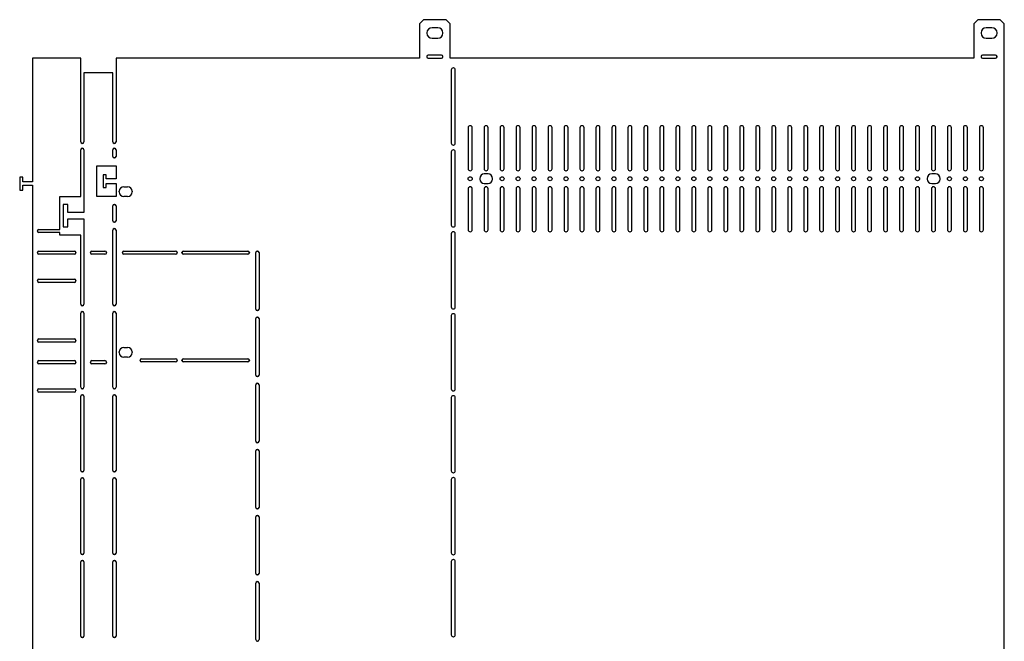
# Model space of a CAD drawing. Header units: millimetres. Extents: x 242 to 1862, y 866 to 2045.
# Tile 2 of 9: x 242 to 855, y 1097 to 1484. Entities that reach past the tile are written whole.
import ezdxf

# ---------------------------------------------------------------- set-up
doc = ezdxf.new("R2010")
doc.units = ezdxf.units.MM
doc.header["$LTSCALE"] = 188.785996
doc.layers.get('0').update_dxf_attribs({"linetype": 'CONTINUOUS'})

msp = doc.modelspace()

# ---------------------------------------------------------------- linework, layer by layer
at = {"color": 7, "linetype": 'Continuous'}
for p, q in [((493.75, 1483.66), (491.25, 1481.16)), ((507.75, 1483.66), (493.75, 1483.66)), ((510.25, 1481.16), (507.75, 1483.66)), ((838.75, 1483.66), (836.25, 1481.16)), ((852.75, 1483.66), (838.75, 1483.66)), ((855.25, 1481.16), (852.75, 1483.66)), ((491.25, 1481.16), (491.25, 1459.66)), ((502.55, 1478.66), (498.95, 1478.66)), ((510.25, 1459.66), (510.25, 1481.16)), ((836.25, 1481.16), (836.25, 1459.66)), ((847.55, 1478.66), (843.95, 1478.66)), ((855.25, 868.16), (855.25, 1481.16)), ((495.75, 1475.46), (495.75, 1475.36)), ((498.95, 1472.16), (502.55, 1472.16)), ((505.75, 1475.36), (505.75, 1475.46)), ((840.75, 1475.46), (840.75, 1475.36)), ((843.95, 1472.16), (847.55, 1472.16)), ((850.75, 1475.36), (850.75, 1475.46)), ((250.25, 1459.66), (250.25, 1382.66)), ((280.25, 1459.66), (250.25, 1459.66)), ((280.25, 1407.56), (280.25, 1459.66)), ((302.25, 1459.66), (302.25, 1407.56)), ((491.25, 1459.66), (302.25, 1459.66)), ((495.75, 1460.76), (495.75, 1460.56)), ((504.85, 1461.66), (496.65, 1461.66)), ((496.65, 1459.66), (504.85, 1459.66)), ((505.75, 1460.56), (505.75, 1460.76)), ((836.25, 1459.66), (510.25, 1459.66)), ((840.75, 1460.76), (840.75, 1460.56)), ((849.85, 1461.66), (841.65, 1461.66)), ((841.65, 1459.66), (849.85, 1459.66)), ((850.75, 1460.56), (850.75, 1460.76)), ((512.26, 1453.66), (512.16, 1453.66)), ((282.25, 1450.66), (282.25, 1407.56)), ((300.25, 1450.66), (282.25, 1450.66)), ((300.25, 1407.56), (300.25, 1450.66)), ((510.96, 1452.46), (510.96, 1406.86)), ((513.46, 1406.86), (513.46, 1452.46)), ((521.46, 1416.46), (521.46, 1390.86)), ((522.76, 1417.66), (522.66, 1417.66)), ((523.96, 1390.86), (523.96, 1416.46)), ((531.4, 1416.46), (531.4, 1390.86)), ((532.7, 1417.66), (532.6, 1417.66)), ((533.9, 1390.86), (533.9, 1416.46)), ((541.35, 1416.46), (541.35, 1390.86)), ((542.65, 1417.66), (542.55, 1417.66)), ((543.85, 1390.86), (543.85, 1416.46)), ((551.3, 1416.46), (551.3, 1390.86)), ((552.6, 1417.66), (552.5, 1417.66)), ((553.8, 1390.86), (553.8, 1416.46)), ((561.24, 1416.46), (561.24, 1390.86)), ((562.54, 1417.66), (562.44, 1417.66)), ((563.74, 1390.86), (563.74, 1416.46)), ((571.19, 1416.46), (571.19, 1390.86)), ((572.49, 1417.66), (572.39, 1417.66)), ((573.69, 1390.86), (573.69, 1416.46)), ((581.14, 1416.46), (581.14, 1390.86)), ((582.44, 1417.66), (582.34, 1417.66)), ((583.64, 1390.86), (583.64, 1416.46)), ((591.08, 1416.46), (591.08, 1390.86)), ((592.38, 1417.66), (592.28, 1417.66)), ((593.58, 1390.86), (593.58, 1416.46)), ((601.03, 1416.46), (601.03, 1390.86)), ((602.33, 1417.66), (602.23, 1417.66)), ((603.53, 1390.86), (603.53, 1416.46)), ((610.98, 1416.46), (610.98, 1390.86)), ((612.28, 1417.66), (612.18, 1417.66)), ((613.48, 1390.86), (613.48, 1416.46)), ((620.92, 1416.46), (620.92, 1390.86)), ((622.22, 1417.66), (622.12, 1417.66)), ((623.42, 1390.86), (623.42, 1416.46)), ((630.87, 1416.46), (630.87, 1390.86)), ((632.17, 1417.66), (632.07, 1417.66)), ((633.37, 1390.86), (633.37, 1416.46)), ((640.82, 1416.46), (640.82, 1390.86)), ((642.12, 1417.66), (642.02, 1417.66)), ((643.32, 1390.86), (643.32, 1416.46)), ((650.76, 1416.46), (650.76, 1390.86)), ((652.06, 1417.66), (651.96, 1417.66)), ((653.26, 1390.86), (653.26, 1416.46)), ((660.71, 1416.46), (660.71, 1390.86)), ((662.01, 1417.66), (661.91, 1417.66)), ((663.21, 1390.86), (663.21, 1416.46)), ((670.66, 1416.46), (670.66, 1390.86)), ((671.96, 1417.66), (671.86, 1417.66)), ((673.16, 1390.86), (673.16, 1416.46)), ((680.6, 1416.46), (680.6, 1390.86)), ((681.9, 1417.66), (681.8, 1417.66)), ((683.1, 1390.86), (683.1, 1416.46)), ((690.55, 1416.46), (690.55, 1390.86)), ((691.85, 1417.66), (691.75, 1417.66)), ((693.05, 1390.86), (693.05, 1416.46)), ((700.5, 1416.46), (700.5, 1390.86)), ((701.8, 1417.66), (701.7, 1417.66)), ((703, 1390.86), (703, 1416.46)), ((710.44, 1416.46), (710.44, 1390.86)), ((711.74, 1417.66), (711.64, 1417.66)), ((712.94, 1390.86), (712.94, 1416.46)), ((720.39, 1416.46), (720.39, 1390.86)), ((721.69, 1417.66), (721.59, 1417.66)), ((722.89, 1390.86), (722.89, 1416.46)), ((730.34, 1416.46), (730.34, 1390.86)), ((731.64, 1417.66), (731.54, 1417.66)), ((732.84, 1390.86), (732.84, 1416.46)), ((740.28, 1416.46), (740.28, 1390.86)), ((741.58, 1417.66), (741.48, 1417.66)), ((742.78, 1390.86), (742.78, 1416.46)), ((750.23, 1416.46), (750.23, 1390.86)), ((751.53, 1417.66), (751.43, 1417.66)), ((752.73, 1390.86), (752.73, 1416.46)), ((760.18, 1416.46), (760.18, 1390.86)), ((761.48, 1417.66), (761.38, 1417.66)), ((762.68, 1390.86), (762.68, 1416.46)), ((770.12, 1416.46), (770.12, 1390.86)), ((771.42, 1417.66), (771.32, 1417.66)), ((772.62, 1390.86), (772.62, 1416.46)), ((780.07, 1416.46), (780.07, 1390.86)), ((781.37, 1417.66), (781.27, 1417.66)), ((782.57, 1390.86), (782.57, 1416.46)), ((790.02, 1416.46), (790.02, 1390.86)), ((791.32, 1417.66), (791.22, 1417.66)), ((792.52, 1390.86), (792.52, 1416.46)), ((799.96, 1416.46), (799.96, 1390.86)), ((801.26, 1417.66), (801.16, 1417.66)), ((802.46, 1390.86), (802.46, 1416.46)), ((809.91, 1416.46), (809.91, 1390.86)), ((811.21, 1417.66), (811.11, 1417.66)), ((812.41, 1390.86), (812.41, 1416.46)), ((819.86, 1416.46), (819.86, 1390.86)), ((821.16, 1417.66), (821.06, 1417.66)), ((822.36, 1390.86), (822.36, 1416.46)), ((829.8, 1416.46), (829.8, 1390.86)), ((831.1, 1417.66), (831, 1417.66)), ((832.3, 1390.86), (832.3, 1416.46)), ((839.75, 1416.46), (839.75, 1390.86)), ((841.05, 1417.66), (840.95, 1417.66)), ((842.25, 1390.86), (842.25, 1416.46)), ((281.35, 1406.66), (281.15, 1406.66)), ((301.35, 1406.66), (301.15, 1406.66)), ((512.16, 1405.66), (512.26, 1405.66)), ((280.25, 1373.66), (280.25, 1402.76)), ((281.15, 1403.66), (281.35, 1403.66)), ((282.25, 1402.76), (282.25, 1363.66)), ((300.25, 1398.56), (300.25, 1402.76)), ((301.15, 1403.66), (301.35, 1403.66)), ((301.35, 1397.66), (301.15, 1397.66)), ((302.25, 1402.76), (302.25, 1398.56)), ((510.96, 1401.46), (510.96, 1355.86)), ((512.26, 1402.66), (512.16, 1402.66)), ((513.46, 1355.86), (513.46, 1401.46)), ((290.25, 1373.66), (290.25, 1392.66)), ((290.25, 1392.66), (302.25, 1392.66)), ((302.25, 1392.66), (302.25, 1384.66)), ((242.25, 1385.66), (242.25, 1377.66)), ((244.25, 1385.66), (242.25, 1385.66)), ((244.25, 1382.66), (244.25, 1385.66)), ((294.17, 1387.16), (294.17, 1379.16)), ((296.17, 1387.16), (294.17, 1387.16)), ((296.17, 1384.66), (296.17, 1387.16)), ((522.66, 1389.66), (522.76, 1389.66)), ((533.85, 1387.66), (531.45, 1387.66)), ((532.6, 1389.66), (532.7, 1389.66)), ((542.55, 1389.66), (542.65, 1389.66)), ((552.5, 1389.66), (552.6, 1389.66)), ((562.44, 1389.66), (562.54, 1389.66)), ((572.39, 1389.66), (572.49, 1389.66)), ((582.34, 1389.66), (582.44, 1389.66)), ((592.28, 1389.66), (592.38, 1389.66)), ((602.23, 1389.66), (602.33, 1389.66)), ((612.18, 1389.66), (612.28, 1389.66)), ((622.12, 1389.66), (622.22, 1389.66)), ((632.07, 1389.66), (632.17, 1389.66)), ((642.02, 1389.66), (642.12, 1389.66)), ((651.96, 1389.66), (652.06, 1389.66)), ((661.91, 1389.66), (662.01, 1389.66)), ((671.86, 1389.66), (671.96, 1389.66)), ((681.8, 1389.66), (681.9, 1389.66)), ((691.75, 1389.66), (691.85, 1389.66)), ((701.7, 1389.66), (701.8, 1389.66)), ((711.64, 1389.66), (711.74, 1389.66)), ((721.59, 1389.66), (721.69, 1389.66)), ((731.54, 1389.66), (731.64, 1389.66)), ((741.48, 1389.66), (741.58, 1389.66)), ((751.43, 1389.66), (751.53, 1389.66)), ((761.38, 1389.66), (761.48, 1389.66)), ((771.32, 1389.66), (771.42, 1389.66)), ((781.27, 1389.66), (781.37, 1389.66)), ((791.22, 1389.66), (791.32, 1389.66)), ((801.16, 1389.66), (801.26, 1389.66)), ((812.45, 1387.66), (810.05, 1387.66)), ((811.11, 1389.66), (811.21, 1389.66)), ((821.06, 1389.66), (821.16, 1389.66)), ((831, 1389.66), (831.1, 1389.66)), ((840.95, 1389.66), (841.05, 1389.66)), ((250.25, 1382.66), (244.25, 1382.66)), ((244.25, 1377.66), (244.25, 1380.66)), ((244.25, 1380.66), (250.25, 1380.66)), ((250.25, 1380.66), (250.25, 968.66)), ((302.25, 1384.66), (296.17, 1384.66)), ((296.17, 1379.16), (296.17, 1381.66)), ((296.17, 1381.66), (302.25, 1381.66)), ((302.25, 1381.66), (302.25, 1373.66)), ((307.05, 1379.66), (309.45, 1379.66)), ((522.76, 1379.66), (522.66, 1379.66)), ((528.65, 1384.86), (528.65, 1384.46)), ((531.45, 1381.66), (533.85, 1381.66)), ((532.7, 1379.66), (532.6, 1379.66)), ((536.65, 1384.46), (536.65, 1384.86)), ((542.65, 1379.66), (542.55, 1379.66)), ((552.6, 1379.66), (552.5, 1379.66)), ((562.54, 1379.66), (562.44, 1379.66)), ((572.49, 1379.66), (572.39, 1379.66)), ((582.44, 1379.66), (582.34, 1379.66)), ((592.38, 1379.66), (592.28, 1379.66)), ((602.33, 1379.66), (602.23, 1379.66)), ((612.28, 1379.66), (612.18, 1379.66)), ((622.22, 1379.66), (622.12, 1379.66)), ((632.17, 1379.66), (632.07, 1379.66)), ((642.12, 1379.66), (642.02, 1379.66)), ((652.06, 1379.66), (651.96, 1379.66)), ((662.01, 1379.66), (661.91, 1379.66)), ((671.96, 1379.66), (671.86, 1379.66)), ((681.9, 1379.66), (681.8, 1379.66)), ((691.85, 1379.66), (691.75, 1379.66)), ((701.8, 1379.66), (701.7, 1379.66)), ((711.74, 1379.66), (711.64, 1379.66)), ((721.69, 1379.66), (721.59, 1379.66)), ((731.64, 1379.66), (731.54, 1379.66)), ((741.58, 1379.66), (741.48, 1379.66)), ((751.53, 1379.66), (751.43, 1379.66)), ((761.48, 1379.66), (761.38, 1379.66)), ((771.42, 1379.66), (771.32, 1379.66)), ((781.37, 1379.66), (781.27, 1379.66)), ((791.32, 1379.66), (791.22, 1379.66)), ((801.26, 1379.66), (801.16, 1379.66)), ((807.25, 1384.86), (807.25, 1384.46)), ((810.05, 1381.66), (812.45, 1381.66)), ((811.21, 1379.66), (811.11, 1379.66)), ((815.25, 1384.46), (815.25, 1384.86)), ((821.16, 1379.66), (821.06, 1379.66)), ((831.1, 1379.66), (831, 1379.66)), ((841.05, 1379.66), (840.95, 1379.66)), ((242.25, 1377.66), (244.25, 1377.66)), ((267.25, 1353.16), (267.25, 1373.66)), ((267.25, 1373.66), (280.25, 1373.66)), ((302.25, 1373.66), (290.25, 1373.66)), ((294.17, 1379.16), (296.17, 1379.16)), ((304.25, 1376.46), (304.25, 1376.86)), ((309.45, 1373.66), (307.05, 1373.66)), ((312.25, 1376.86), (312.25, 1376.46)), ((521.46, 1378.46), (521.46, 1352.86)), ((523.96, 1352.86), (523.96, 1378.46)), ((531.4, 1378.46), (531.4, 1352.86)), ((533.9, 1352.86), (533.9, 1378.46)), ((541.35, 1378.46), (541.35, 1352.86)), ((543.85, 1352.86), (543.85, 1378.46)), ((551.3, 1378.46), (551.3, 1352.86)), ((553.8, 1352.86), (553.8, 1378.46)), ((561.24, 1378.46), (561.24, 1352.86)), ((563.74, 1352.86), (563.74, 1378.46)), ((571.19, 1378.46), (571.19, 1352.86)), ((573.69, 1352.86), (573.69, 1378.46)), ((581.14, 1378.46), (581.14, 1352.86)), ((583.64, 1352.86), (583.64, 1378.46)), ((591.08, 1378.46), (591.08, 1352.86)), ((593.58, 1352.86), (593.58, 1378.46)), ((601.03, 1378.46), (601.03, 1352.86)), ((603.53, 1352.86), (603.53, 1378.46)), ((610.98, 1378.46), (610.98, 1352.86)), ((613.48, 1352.86), (613.48, 1378.46)), ((620.92, 1378.46), (620.92, 1352.86)), ((623.42, 1352.86), (623.42, 1378.46)), ((630.87, 1378.46), (630.87, 1352.86)), ((633.37, 1352.86), (633.37, 1378.46)), ((640.82, 1378.46), (640.82, 1352.86)), ((643.32, 1352.86), (643.32, 1378.46)), ((650.76, 1378.46), (650.76, 1352.86)), ((653.26, 1352.86), (653.26, 1378.46)), ((660.71, 1378.46), (660.71, 1352.86)), ((663.21, 1352.86), (663.21, 1378.46)), ((670.66, 1378.46), (670.66, 1352.86)), ((673.16, 1352.86), (673.16, 1378.46)), ((680.6, 1378.46), (680.6, 1352.86)), ((683.1, 1352.86), (683.1, 1378.46)), ((690.55, 1378.46), (690.55, 1352.86)), ((693.05, 1352.86), (693.05, 1378.46)), ((700.5, 1378.46), (700.5, 1352.86)), ((703, 1352.86), (703, 1378.46)), ((710.44, 1378.46), (710.44, 1352.86)), ((712.94, 1352.86), (712.94, 1378.46)), ((720.39, 1378.46), (720.39, 1352.86)), ((722.89, 1352.86), (722.89, 1378.46)), ((730.34, 1378.46), (730.34, 1352.86)), ((732.84, 1352.86), (732.84, 1378.46)), ((740.28, 1378.46), (740.28, 1352.86)), ((742.78, 1352.86), (742.78, 1378.46)), ((750.23, 1378.46), (750.23, 1352.86)), ((752.73, 1352.86), (752.73, 1378.46)), ((760.18, 1378.46), (760.18, 1352.86)), ((762.68, 1352.86), (762.68, 1378.46)), ((770.12, 1378.46), (770.12, 1352.86)), ((772.62, 1352.86), (772.62, 1378.46)), ((780.07, 1378.46), (780.07, 1352.86)), ((782.57, 1352.86), (782.57, 1378.46)), ((790.02, 1378.46), (790.02, 1352.86)), ((792.52, 1352.86), (792.52, 1378.46)), ((799.96, 1378.46), (799.96, 1352.86)), ((802.46, 1352.86), (802.46, 1378.46)), ((809.91, 1378.46), (809.91, 1352.86)), ((812.41, 1352.86), (812.41, 1378.46)), ((819.86, 1378.46), (819.86, 1352.86)), ((822.36, 1352.86), (822.36, 1378.46)), ((829.8, 1378.46), (829.8, 1352.86)), ((832.3, 1352.86), (832.3, 1378.46)), ((839.75, 1378.46), (839.75, 1352.86)), ((842.25, 1352.86), (842.25, 1378.46)), ((269.25, 1368.66), (269.25, 1354.66)), ((272.25, 1368.66), (269.25, 1368.66)), ((272.25, 1363.66), (272.25, 1368.66)), ((300.25, 1358.56), (300.25, 1367.76)), ((301.15, 1368.66), (301.35, 1368.66)), ((302.25, 1367.76), (302.25, 1358.56)), ((282.25, 1363.66), (272.25, 1363.66)), ((272.25, 1354.66), (272.25, 1359.66)), ((272.25, 1359.66), (282.25, 1359.66)), ((282.25, 1359.66), (282.25, 1306.56)), ((301.35, 1357.66), (301.15, 1357.66)), ((253.25, 1352.06), (253.25, 1352.26)), ((254.15, 1353.16), (267.25, 1353.16)), ((267.25, 1351.16), (254.15, 1351.16)), ((267.25, 1349.66), (267.25, 1351.16)), ((280.25, 1349.66), (267.25, 1349.66)), ((269.25, 1354.66), (272.25, 1354.66)), ((280.25, 1306.56), (280.25, 1349.66)), ((300.25, 1306.56), (300.25, 1352.76)), ((301.15, 1353.66), (301.35, 1353.66)), ((302.25, 1352.76), (302.25, 1306.56)), ((510.96, 1350.46), (510.96, 1304.86)), ((512.16, 1354.66), (512.26, 1354.66)), ((512.26, 1351.66), (512.16, 1351.66)), ((513.46, 1304.86), (513.46, 1350.46)), ((522.66, 1351.66), (522.76, 1351.66)), ((532.6, 1351.66), (532.7, 1351.66)), ((542.55, 1351.66), (542.65, 1351.66)), ((552.5, 1351.66), (552.6, 1351.66)), ((562.44, 1351.66), (562.54, 1351.66)), ((572.39, 1351.66), (572.49, 1351.66)), ((582.34, 1351.66), (582.44, 1351.66)), ((592.28, 1351.66), (592.38, 1351.66)), ((602.23, 1351.66), (602.33, 1351.66)), ((612.18, 1351.66), (612.28, 1351.66)), ((622.12, 1351.66), (622.22, 1351.66)), ((632.07, 1351.66), (632.17, 1351.66)), ((642.02, 1351.66), (642.12, 1351.66)), ((651.96, 1351.66), (652.06, 1351.66)), ((661.91, 1351.66), (662.01, 1351.66)), ((671.86, 1351.66), (671.96, 1351.66)), ((681.8, 1351.66), (681.9, 1351.66)), ((691.75, 1351.66), (691.85, 1351.66)), ((701.7, 1351.66), (701.8, 1351.66)), ((711.64, 1351.66), (711.74, 1351.66)), ((721.59, 1351.66), (721.69, 1351.66)), ((731.54, 1351.66), (731.64, 1351.66)), ((741.48, 1351.66), (741.58, 1351.66)), ((751.43, 1351.66), (751.53, 1351.66)), ((761.38, 1351.66), (761.48, 1351.66)), ((771.32, 1351.66), (771.42, 1351.66)), ((781.27, 1351.66), (781.37, 1351.66)), ((791.22, 1351.66), (791.32, 1351.66)), ((801.16, 1351.66), (801.26, 1351.66)), ((811.11, 1351.66), (811.21, 1351.66)), ((821.06, 1351.66), (821.16, 1351.66)), ((831, 1351.66), (831.1, 1351.66)), ((840.95, 1351.66), (841.05, 1351.66)), ((253.25, 1338.56), (253.25, 1338.76)), ((254.15, 1339.66), (276.35, 1339.66)), ((276.35, 1337.66), (254.15, 1337.66)), ((277.25, 1338.76), (277.25, 1338.56)), ((286.25, 1338.56), (286.25, 1338.76)), ((287.15, 1339.66), (295.35, 1339.66)), ((295.35, 1337.66), (287.15, 1337.66)), ((296.25, 1338.76), (296.25, 1338.56)), ((306.25, 1338.56), (306.25, 1338.76)), ((307.15, 1339.66), (339.35, 1339.66)), ((339.35, 1337.66), (307.15, 1337.66)), ((340.25, 1338.76), (340.25, 1338.56)), ((343.25, 1338.56), (343.25, 1338.76)), ((344.15, 1339.66), (384.35, 1339.66)), ((384.35, 1337.66), (344.15, 1337.66)), ((385.25, 1338.76), (385.25, 1338.56)), ((389.25, 1303.56), (389.25, 1338.76)), ((390.15, 1339.66), (390.35, 1339.66)), ((391.25, 1338.76), (391.25, 1303.56)), ((253.25, 1321.06), (253.25, 1321.26)), ((254.15, 1322.16), (276.35, 1322.16)), ((276.35, 1320.16), (254.15, 1320.16)), ((277.25, 1321.26), (277.25, 1321.06)), ((280.25, 1254.86), (280.25, 1301.06)), ((281.35, 1305.66), (281.15, 1305.66)), ((281.15, 1301.96), (281.35, 1301.96)), ((282.25, 1301.06), (282.25, 1254.86)), ((300.25, 1254.86), (300.25, 1301.06)), ((301.35, 1305.66), (301.15, 1305.66)), ((301.15, 1301.96), (301.35, 1301.96)), ((302.25, 1301.06), (302.25, 1254.86)), ((390.35, 1302.66), (390.15, 1302.66)), ((512.16, 1303.66), (512.26, 1303.66)), ((512.26, 1300.66), (512.16, 1300.66)), ((389.25, 1262.41), (389.25, 1297.61)), ((390.15, 1298.51), (390.35, 1298.51)), ((391.25, 1297.61), (391.25, 1262.41)), ((510.96, 1299.46), (510.96, 1253.86)), ((513.46, 1253.86), (513.46, 1299.46)), ((253.25, 1283.86), (253.25, 1284.06)), ((254.15, 1284.96), (276.35, 1284.96)), ((276.35, 1282.96), (254.15, 1282.96)), ((277.25, 1284.06), (277.25, 1283.86)), ((304.25, 1276.46), (304.25, 1276.86)), ((307.05, 1279.66), (309.45, 1279.66)), ((312.25, 1276.86), (312.25, 1276.46)), ((253.25, 1270.36), (253.25, 1270.56)), ((254.15, 1271.46), (276.35, 1271.46)), ((276.35, 1269.46), (254.15, 1269.46)), ((277.25, 1270.56), (277.25, 1270.36)), ((286.25, 1270.36), (286.25, 1270.56)), ((287.15, 1271.46), (295.35, 1271.46)), ((295.35, 1269.46), (287.15, 1269.46)), ((296.25, 1270.56), (296.25, 1270.36)), ((309.45, 1273.66), (307.05, 1273.66)), ((317.25, 1271.56), (317.25, 1271.76)), ((318.15, 1272.66), (339.35, 1272.66)), ((339.35, 1270.66), (318.15, 1270.66)), ((340.25, 1271.76), (340.25, 1271.56)), ((343.25, 1271.56), (343.25, 1271.76)), ((344.15, 1272.66), (384.35, 1272.66)), ((384.35, 1270.66), (344.15, 1270.66)), ((385.25, 1271.76), (385.25, 1271.56)), ((390.35, 1261.51), (390.15, 1261.51)), ((390.15, 1257.36), (390.35, 1257.36)), ((253.25, 1252.78), (253.25, 1253.06)), ((254.15, 1253.96), (276.35, 1253.96)), ((276.35, 1251.88), (254.15, 1251.88)), ((277.25, 1253.06), (277.25, 1252.78)), ((281.35, 1253.96), (281.15, 1253.96)), ((301.35, 1253.96), (301.15, 1253.96)), ((389.25, 1221.26), (389.25, 1256.46)), ((391.25, 1256.46), (391.25, 1221.26)), ((512.16, 1252.66), (512.26, 1252.66)), ((280.25, 1203.16), (280.25, 1249.36)), ((281.15, 1250.26), (281.35, 1250.26)), ((282.25, 1249.36), (282.25, 1203.16)), ((300.25, 1203.16), (300.25, 1249.36)), ((301.15, 1250.26), (301.35, 1250.26)), ((302.25, 1249.36), (302.25, 1203.16)), ((510.96, 1248.46), (510.96, 1202.86)), ((512.26, 1249.66), (512.16, 1249.66)), ((513.46, 1202.86), (513.46, 1248.46)), ((390.35, 1220.36), (390.15, 1220.36)), ((389.25, 1180.11), (389.25, 1215.31)), ((390.15, 1216.21), (390.35, 1216.21)), ((391.25, 1215.31), (391.25, 1180.11)), ((281.35, 1202.26), (281.15, 1202.26)), ((301.35, 1202.26), (301.15, 1202.26)), ((512.16, 1201.66), (512.26, 1201.66)), ((280.25, 1151.66), (280.25, 1197.66)), ((281.15, 1198.56), (281.35, 1198.56)), ((282.25, 1197.66), (282.25, 1151.66)), ((300.25, 1151.66), (300.25, 1197.66)), ((301.15, 1198.56), (301.35, 1198.56)), ((302.25, 1197.66), (302.25, 1151.66)), ((510.96, 1197.46), (510.96, 1151.86)), ((512.26, 1198.66), (512.16, 1198.66)), ((513.46, 1151.86), (513.46, 1197.46)), ((390.35, 1179.21), (390.15, 1179.21)), ((389.25, 1138.96), (389.25, 1174.16)), ((390.15, 1175.06), (390.35, 1175.06)), ((391.25, 1174.16), (391.25, 1138.96)), ((281.35, 1150.76), (281.15, 1150.76)), ((281.15, 1147.06), (281.35, 1147.06)), ((301.35, 1150.76), (301.15, 1150.76)), ((301.15, 1147.06), (301.35, 1147.06)), ((510.96, 1146.46), (510.96, 1100.86)), ((512.16, 1150.66), (512.26, 1150.66)), ((512.26, 1147.66), (512.16, 1147.66)), ((513.46, 1100.86), (513.46, 1146.46)), ((280.25, 1099.96), (280.25, 1146.16)), ((282.25, 1146.16), (282.25, 1099.96)), ((300.25, 1099.96), (300.25, 1146.16)), ((302.25, 1146.16), (302.25, 1099.96)), ((390.35, 1138.06), (390.15, 1138.06)), ((389.25, 1097.81), (389.25, 1133.01)), ((390.15, 1133.91), (390.35, 1133.91)), ((391.25, 1133.01), (391.25, 1097.81)), ((281.35, 1099.06), (281.15, 1099.06)), ((301.35, 1099.06), (301.15, 1099.06)), ((512.16, 1099.66), (512.26, 1099.66)), ((390.35, 1096.91), (390.15, 1096.91))]:
    msp.add_line(p, q, dxfattribs=at)
for centre in [(522.71, 1384.66), (542.6, 1384.66), (552.55, 1384.66), (562.49, 1384.66), (572.44, 1384.66), (582.39, 1384.66), (592.33, 1384.66), (602.28, 1384.66), (612.23, 1384.66), (622.17, 1384.66), (632.12, 1384.66), (642.07, 1384.66), (652.01, 1384.66), (661.96, 1384.66), (671.91, 1384.66), (681.85, 1384.66), (691.8, 1384.66), (701.75, 1384.66), (711.69, 1384.66), (721.64, 1384.66), (731.59, 1384.66), (741.53, 1384.66), (751.48, 1384.66), (761.43, 1384.66), (771.37, 1384.66), (781.32, 1384.66), (791.27, 1384.66), (801.21, 1384.66), (821.11, 1384.66), (831.05, 1384.66), (841, 1384.66)]:
    msp.add_circle(centre, 1.25, dxfattribs=at)
for centre, radius, start, end in [((498.95, 1475.46), 3.2, 90, 180), ((502.55, 1475.46), 3.2, 0, 90), ((843.95, 1475.46), 3.2, 90, 180), ((847.55, 1475.46), 3.2, 0, 90), ((498.95, 1475.36), 3.2, 180, 270), ((502.55, 1475.36), 3.2, 270, 360), ((843.95, 1475.36), 3.2, 180, 270), ((847.55, 1475.36), 3.2, 270, 360), ((496.65, 1460.76), 0.9, 90, 180), ((496.65, 1460.56), 0.9, 180, 270), ((504.85, 1460.76), 0.9, 0, 90), ((504.85, 1460.56), 0.9, 270, 360), ((841.65, 1460.76), 0.9, 90, 180), ((841.65, 1460.56), 0.9, 180, 270), ((849.85, 1460.76), 0.9, 0, 90), ((849.85, 1460.56), 0.9, 270, 360), ((512.16, 1452.46), 1.2, 90, 180), ((512.26, 1452.46), 1.2, 0, 90), ((522.66, 1416.46), 1.2, 90, 180), ((522.76, 1416.46), 1.2, 0, 90), ((532.6, 1416.46), 1.2, 90, 180), ((532.7, 1416.46), 1.2, 0, 90), ((542.55, 1416.46), 1.2, 90, 180), ((542.65, 1416.46), 1.2, 0, 90), ((552.5, 1416.46), 1.2, 90, 180), ((552.6, 1416.46), 1.2, 0, 90), ((562.44, 1416.46), 1.2, 90, 180), ((562.54, 1416.46), 1.2, 0, 90), ((572.39, 1416.46), 1.2, 90, 180), ((572.49, 1416.46), 1.2, 0, 90), ((582.34, 1416.46), 1.2, 90, 180), ((582.44, 1416.46), 1.2, 0, 90), ((592.28, 1416.46), 1.2, 90, 180), ((592.38, 1416.46), 1.2, 0, 90), ((602.23, 1416.46), 1.2, 90, 180), ((602.33, 1416.46), 1.2, 0, 90), ((612.18, 1416.46), 1.2, 90, 180), ((612.28, 1416.46), 1.2, 0, 90), ((622.12, 1416.46), 1.2, 90, 180), ((622.22, 1416.46), 1.2, 0, 90), ((632.07, 1416.46), 1.2, 90, 180), ((632.17, 1416.46), 1.2, 0, 90), ((642.02, 1416.46), 1.2, 90, 180), ((642.12, 1416.46), 1.2, 0, 90), ((651.96, 1416.46), 1.2, 90, 180), ((652.06, 1416.46), 1.2, 0, 90), ((661.91, 1416.46), 1.2, 90, 180), ((662.01, 1416.46), 1.2, 0, 90), ((671.86, 1416.46), 1.2, 90, 180), ((671.96, 1416.46), 1.2, 0, 90), ((681.8, 1416.46), 1.2, 90, 180), ((681.9, 1416.46), 1.2, 0, 90), ((691.75, 1416.46), 1.2, 90, 180), ((691.85, 1416.46), 1.2, 0, 90), ((701.7, 1416.46), 1.2, 90, 180), ((701.8, 1416.46), 1.2, 0, 90), ((711.64, 1416.46), 1.2, 90, 180), ((711.74, 1416.46), 1.2, 0, 90), ((721.59, 1416.46), 1.2, 90, 180), ((721.69, 1416.46), 1.2, 0, 90), ((731.54, 1416.46), 1.2, 90, 180), ((731.64, 1416.46), 1.2, 0, 90), ((741.48, 1416.46), 1.2, 90, 180), ((741.58, 1416.46), 1.2, 0, 90), ((751.43, 1416.46), 1.2, 90, 180), ((751.53, 1416.46), 1.2, 0, 90), ((761.38, 1416.46), 1.2, 90, 180), ((761.48, 1416.46), 1.2, 0, 90), ((771.32, 1416.46), 1.2, 90, 180), ((771.42, 1416.46), 1.2, 0, 90), ((781.27, 1416.46), 1.2, 90, 180), ((781.37, 1416.46), 1.2, 0, 90), ((791.22, 1416.46), 1.2, 90, 180), ((791.32, 1416.46), 1.2, 0, 90), ((801.16, 1416.46), 1.2, 90, 180), ((801.26, 1416.46), 1.2, 0, 90), ((811.11, 1416.46), 1.2, 90, 180), ((811.21, 1416.46), 1.2, 0, 90), ((821.06, 1416.46), 1.2, 90, 180), ((821.16, 1416.46), 1.2, 0, 90), ((831, 1416.46), 1.2, 90, 180), ((831.1, 1416.46), 1.2, 0, 90), ((840.95, 1416.46), 1.2, 90, 180), ((841.05, 1416.46), 1.2, 0, 90), ((281.15, 1407.56), 0.9, 180, 270), ((281.35, 1407.56), 0.9, 270, 360), ((301.15, 1407.56), 0.9, 180, 270), ((301.35, 1407.56), 0.9, 270, 360), ((512.16, 1406.86), 1.2, 180, 270), ((512.26, 1406.86), 1.2, 270, 360), ((281.15, 1402.76), 0.9, 90, 180), ((281.35, 1402.76), 0.9, 0, 90), ((301.15, 1402.76), 0.9, 90, 180), ((301.15, 1398.56), 0.9, 180, 270), ((301.35, 1402.76), 0.9, 0, 90), ((301.35, 1398.56), 0.9, 270, 360), ((512.16, 1401.46), 1.2, 90, 180), ((512.26, 1401.46), 1.2, 0, 90), ((522.66, 1390.86), 1.2, 180, 270), ((522.76, 1390.86), 1.2, 270, 360), ((531.45, 1384.86), 2.8, 90, 180), ((532.6, 1390.86), 1.2, 180, 270), ((532.7, 1390.86), 1.2, 270, 360), ((533.85, 1384.86), 2.8, 0, 90), ((542.55, 1390.86), 1.2, 180, 270), ((542.65, 1390.86), 1.2, 270, 360), ((552.5, 1390.86), 1.2, 180, 270), ((552.6, 1390.86), 1.2, 270, 360), ((562.44, 1390.86), 1.2, 180, 270), ((562.54, 1390.86), 1.2, 270, 360), ((572.39, 1390.86), 1.2, 180, 270), ((572.49, 1390.86), 1.2, 270, 360), ((582.34, 1390.86), 1.2, 180, 270), ((582.44, 1390.86), 1.2, 270, 360), ((592.28, 1390.86), 1.2, 180, 270), ((592.38, 1390.86), 1.2, 270, 360), ((602.23, 1390.86), 1.2, 180, 270), ((602.33, 1390.86), 1.2, 270, 360), ((612.18, 1390.86), 1.2, 180, 270), ((612.28, 1390.86), 1.2, 270, 360), ((622.12, 1390.86), 1.2, 180, 270), ((622.22, 1390.86), 1.2, 270, 360), ((632.07, 1390.86), 1.2, 180, 270), ((632.17, 1390.86), 1.2, 270, 360), ((642.02, 1390.86), 1.2, 180, 270), ((642.12, 1390.86), 1.2, 270, 360), ((651.96, 1390.86), 1.2, 180, 270), ((652.06, 1390.86), 1.2, 270, 360), ((661.91, 1390.86), 1.2, 180, 270), ((662.01, 1390.86), 1.2, 270, 360), ((671.86, 1390.86), 1.2, 180, 270), ((671.96, 1390.86), 1.2, 270, 360), ((681.8, 1390.86), 1.2, 180, 270), ((681.9, 1390.86), 1.2, 270, 360), ((691.75, 1390.86), 1.2, 180, 270), ((691.85, 1390.86), 1.2, 270, 360), ((701.7, 1390.86), 1.2, 180, 270), ((701.8, 1390.86), 1.2, 270, 360), ((711.64, 1390.86), 1.2, 180, 270), ((711.74, 1390.86), 1.2, 270, 360), ((721.59, 1390.86), 1.2, 180, 270), ((721.69, 1390.86), 1.2, 270, 360), ((731.54, 1390.86), 1.2, 180, 270), ((731.64, 1390.86), 1.2, 270, 360), ((741.48, 1390.86), 1.2, 180, 270), ((741.58, 1390.86), 1.2, 270, 360), ((751.43, 1390.86), 1.2, 180, 270), ((751.53, 1390.86), 1.2, 270, 360), ((761.38, 1390.86), 1.2, 180, 270), ((761.48, 1390.86), 1.2, 270, 360), ((771.32, 1390.86), 1.2, 180, 270), ((771.42, 1390.86), 1.2, 270, 360), ((781.27, 1390.86), 1.2, 180, 270), ((781.37, 1390.86), 1.2, 270, 360), ((791.22, 1390.86), 1.2, 180, 270), ((791.32, 1390.86), 1.2, 270, 360), ((801.16, 1390.86), 1.2, 180, 270), ((801.26, 1390.86), 1.2, 270, 360), ((810.05, 1384.86), 2.8, 90, 180), ((811.11, 1390.86), 1.2, 180, 270), ((811.21, 1390.86), 1.2, 270, 360), ((812.45, 1384.86), 2.8, 0, 90), ((821.06, 1390.86), 1.2, 180, 270), ((821.16, 1390.86), 1.2, 270, 360), ((831, 1390.86), 1.2, 180, 270), ((831.1, 1390.86), 1.2, 270, 360), ((840.95, 1390.86), 1.2, 180, 270), ((841.05, 1390.86), 1.2, 270, 360), ((307.05, 1376.86), 2.8, 90, 180), ((309.45, 1376.86), 2.8, 0, 90), ((522.66, 1378.46), 1.2, 90, 180), ((522.76, 1378.46), 1.2, 0, 90), ((531.45, 1384.46), 2.8, 180, 270), ((532.6, 1378.46), 1.2, 90, 180), ((532.7, 1378.46), 1.2, 0, 90), ((533.85, 1384.46), 2.8, 270, 360), ((542.55, 1378.46), 1.2, 90, 180), ((542.65, 1378.46), 1.2, 0, 90), ((552.5, 1378.46), 1.2, 90, 180), ((552.6, 1378.46), 1.2, 0, 90), ((562.44, 1378.46), 1.2, 90, 180), ((562.54, 1378.46), 1.2, 0, 90), ((572.39, 1378.46), 1.2, 90, 180), ((572.49, 1378.46), 1.2, 0, 90), ((582.34, 1378.46), 1.2, 90, 180), ((582.44, 1378.46), 1.2, 0, 90), ((592.28, 1378.46), 1.2, 90, 180), ((592.38, 1378.46), 1.2, 0, 90), ((602.23, 1378.46), 1.2, 90, 180), ((602.33, 1378.46), 1.2, 0, 90), ((612.18, 1378.46), 1.2, 90, 180), ((612.28, 1378.46), 1.2, 0, 90), ((622.12, 1378.46), 1.2, 90, 180), ((622.22, 1378.46), 1.2, 0, 90), ((632.07, 1378.46), 1.2, 90, 180), ((632.17, 1378.46), 1.2, 0, 90), ((642.02, 1378.46), 1.2, 90, 180), ((642.12, 1378.46), 1.2, 0, 90), ((651.96, 1378.46), 1.2, 90, 180), ((652.06, 1378.46), 1.2, 0, 90), ((661.91, 1378.46), 1.2, 90, 180), ((662.01, 1378.46), 1.2, 0, 90), ((671.86, 1378.46), 1.2, 90, 180), ((671.96, 1378.46), 1.2, 0, 90), ((681.8, 1378.46), 1.2, 90, 180), ((681.9, 1378.46), 1.2, 0, 90), ((691.75, 1378.46), 1.2, 90, 180), ((691.85, 1378.46), 1.2, 0, 90), ((701.7, 1378.46), 1.2, 90, 180), ((701.8, 1378.46), 1.2, 0, 90), ((711.64, 1378.46), 1.2, 90, 180), ((711.74, 1378.46), 1.2, 0, 90), ((721.59, 1378.46), 1.2, 90, 180), ((721.69, 1378.46), 1.2, 0, 90), ((731.54, 1378.46), 1.2, 90, 180), ((731.64, 1378.46), 1.2, 0, 90), ((741.48, 1378.46), 1.2, 90, 180), ((741.58, 1378.46), 1.2, 0, 90), ((751.43, 1378.46), 1.2, 90, 180), ((751.53, 1378.46), 1.2, 0, 90), ((761.38, 1378.46), 1.2, 90, 180), ((761.48, 1378.46), 1.2, 0, 90), ((771.32, 1378.46), 1.2, 90, 180), ((771.42, 1378.46), 1.2, 0, 90), ((781.27, 1378.46), 1.2, 90, 180), ((781.37, 1378.46), 1.2, 0, 90), ((791.22, 1378.46), 1.2, 90, 180), ((791.32, 1378.46), 1.2, 0, 90), ((801.16, 1378.46), 1.2, 90, 180), ((801.26, 1378.46), 1.2, 0, 90), ((810.05, 1384.46), 2.8, 180, 270), ((811.11, 1378.46), 1.2, 90, 180), ((811.21, 1378.46), 1.2, 0, 90), ((812.45, 1384.46), 2.8, 270, 360), ((821.06, 1378.46), 1.2, 90, 180), ((821.16, 1378.46), 1.2, 0, 90), ((831, 1378.46), 1.2, 90, 180), ((831.1, 1378.46), 1.2, 0, 90), ((840.95, 1378.46), 1.2, 90, 180), ((841.05, 1378.46), 1.2, 0, 90), ((307.05, 1376.46), 2.8, 180, 270), ((309.45, 1376.46), 2.8, 270, 360), ((301.15, 1367.76), 0.9, 90, 180), ((301.35, 1367.76), 0.9, 0, 90), ((301.15, 1358.56), 0.9, 180, 270), ((301.35, 1358.56), 0.9, 270, 360), ((512.16, 1355.86), 1.2, 180, 270), ((512.26, 1355.86), 1.2, 270, 360), ((254.15, 1352.26), 0.9, 90, 180), ((254.15, 1352.06), 0.9, 180, 270), ((301.15, 1352.76), 0.9, 90, 180), ((301.35, 1352.76), 0.9, 0, 90), ((512.16, 1350.46), 1.2, 90, 180), ((512.26, 1350.46), 1.2, 0, 90), ((522.66, 1352.86), 1.2, 180, 270), ((522.76, 1352.86), 1.2, 270, 360), ((532.6, 1352.86), 1.2, 180, 270), ((532.7, 1352.86), 1.2, 270, 360), ((542.55, 1352.86), 1.2, 180, 270), ((542.65, 1352.86), 1.2, 270, 360), ((552.5, 1352.86), 1.2, 180, 270), ((552.6, 1352.86), 1.2, 270, 360), ((562.44, 1352.86), 1.2, 180, 270), ((562.54, 1352.86), 1.2, 270, 360), ((572.39, 1352.86), 1.2, 180, 270), ((572.49, 1352.86), 1.2, 270, 360), ((582.34, 1352.86), 1.2, 180, 270), ((582.44, 1352.86), 1.2, 270, 360), ((592.28, 1352.86), 1.2, 180, 270), ((592.38, 1352.86), 1.2, 270, 360), ((602.23, 1352.86), 1.2, 180, 270), ((602.33, 1352.86), 1.2, 270, 360), ((612.18, 1352.86), 1.2, 180, 270), ((612.28, 1352.86), 1.2, 270, 360), ((622.12, 1352.86), 1.2, 180, 270), ((622.22, 1352.86), 1.2, 270, 360), ((632.07, 1352.86), 1.2, 180, 270), ((632.17, 1352.86), 1.2, 270, 360), ((642.02, 1352.86), 1.2, 180, 270), ((642.12, 1352.86), 1.2, 270, 360), ((651.96, 1352.86), 1.2, 180, 270), ((652.06, 1352.86), 1.2, 270, 360), ((661.91, 1352.86), 1.2, 180, 270), ((662.01, 1352.86), 1.2, 270, 360), ((671.86, 1352.86), 1.2, 180, 270), ((671.96, 1352.86), 1.2, 270, 360), ((681.8, 1352.86), 1.2, 180, 270), ((681.9, 1352.86), 1.2, 270, 360), ((691.75, 1352.86), 1.2, 180, 270), ((691.85, 1352.86), 1.2, 270, 360), ((701.7, 1352.86), 1.2, 180, 270), ((701.8, 1352.86), 1.2, 270, 360), ((711.64, 1352.86), 1.2, 180, 270), ((711.74, 1352.86), 1.2, 270, 360), ((721.59, 1352.86), 1.2, 180, 270), ((721.69, 1352.86), 1.2, 270, 360), ((731.54, 1352.86), 1.2, 180, 270), ((731.64, 1352.86), 1.2, 270, 360), ((741.48, 1352.86), 1.2, 180, 270), ((741.58, 1352.86), 1.2, 270, 360), ((751.43, 1352.86), 1.2, 180, 270), ((751.53, 1352.86), 1.2, 270, 360), ((761.38, 1352.86), 1.2, 180, 270), ((761.48, 1352.86), 1.2, 270, 360), ((771.32, 1352.86), 1.2, 180, 270), ((771.42, 1352.86), 1.2, 270, 360), ((781.27, 1352.86), 1.2, 180, 270), ((781.37, 1352.86), 1.2, 270, 360), ((791.22, 1352.86), 1.2, 180, 270), ((791.32, 1352.86), 1.2, 270, 360), ((801.16, 1352.86), 1.2, 180, 270), ((801.26, 1352.86), 1.2, 270, 360), ((811.11, 1352.86), 1.2, 180, 270), ((811.21, 1352.86), 1.2, 270, 360), ((821.06, 1352.86), 1.2, 180, 270), ((821.16, 1352.86), 1.2, 270, 360), ((831, 1352.86), 1.2, 180, 270), ((831.1, 1352.86), 1.2, 270, 360), ((840.95, 1352.86), 1.2, 180, 270), ((841.05, 1352.86), 1.2, 270, 360), ((254.15, 1338.76), 0.9, 90, 180), ((254.15, 1338.56), 0.9, 180, 270), ((276.35, 1338.76), 0.9, 0, 90), ((276.35, 1338.56), 0.9, 270, 360), ((287.15, 1338.76), 0.9, 90, 180), ((287.15, 1338.56), 0.9, 180, 270), ((295.35, 1338.76), 0.9, 0, 90), ((295.35, 1338.56), 0.9, 270, 360), ((307.15, 1338.76), 0.9, 90, 180), ((307.15, 1338.56), 0.9, 180, 270), ((339.35, 1338.76), 0.9, 0, 90), ((339.35, 1338.56), 0.9, 270, 360), ((344.15, 1338.76), 0.9, 90, 180), ((344.15, 1338.56), 0.9, 180, 270), ((384.35, 1338.76), 0.9, 0, 90), ((384.35, 1338.56), 0.9, 270, 360), ((390.15, 1338.76), 0.9, 90, 180), ((390.35, 1338.76), 0.9, 0, 90), ((254.15, 1321.26), 0.9, 90, 180), ((254.15, 1321.06), 0.9, 180, 270), ((276.35, 1321.26), 0.9, 0, 90), ((276.35, 1321.06), 0.9, 270, 360), ((281.15, 1306.56), 0.9, 180, 270), ((281.35, 1306.56), 0.9, 270, 360), ((301.15, 1306.56), 0.9, 180, 270), ((301.35, 1306.56), 0.9, 270, 360), ((281.15, 1301.06), 0.9, 90, 180), ((281.35, 1301.06), 0.9, 0, 90), ((301.15, 1301.06), 0.9, 90, 180), ((301.35, 1301.06), 0.9, 0, 90), ((390.15, 1303.56), 0.9, 180, 270), ((390.35, 1303.56), 0.9, 270, 360), ((512.16, 1304.86), 1.2, 180, 270), ((512.16, 1299.46), 1.2, 90, 180), ((512.26, 1304.86), 1.2, 270, 360), ((512.26, 1299.46), 1.2, 0, 90), ((390.15, 1297.61), 0.9, 90, 180), ((390.35, 1297.61), 0.9, 0, 90), ((254.15, 1284.06), 0.9, 90, 180), ((254.15, 1283.86), 0.9, 180, 270), ((276.35, 1284.06), 0.9, 0, 90), ((276.35, 1283.86), 0.9, 270, 360), ((307.05, 1276.86), 2.8, 90, 180), ((307.05, 1276.46), 2.8, 180, 270), ((309.45, 1276.86), 2.8, 0, 90), ((309.45, 1276.46), 2.8, 270, 360), ((254.15, 1270.56), 0.9, 90, 180), ((254.15, 1270.36), 0.9, 180, 270), ((276.35, 1270.56), 0.9, 0, 90), ((276.35, 1270.36), 0.9, 270, 360), ((287.15, 1270.56), 0.9, 90, 180), ((287.15, 1270.36), 0.9, 180, 270), ((295.35, 1270.56), 0.9, 0, 90), ((295.35, 1270.36), 0.9, 270, 360), ((318.15, 1271.76), 0.9, 90, 180), ((318.15, 1271.56), 0.9, 180, 270), ((339.35, 1271.76), 0.9, 0, 90), ((339.35, 1271.56), 0.9, 270, 360), ((344.15, 1271.76), 0.9, 90, 180), ((344.15, 1271.56), 0.9, 180, 270), ((384.35, 1271.76), 0.9, 0, 90), ((384.35, 1271.56), 0.9, 270, 360), ((390.15, 1262.41), 0.9, 180, 270), ((390.15, 1256.46), 0.9, 90, 180), ((390.35, 1262.41), 0.9, 270, 360), ((390.35, 1256.46), 0.9, 0, 90), ((254.15, 1253.06), 0.9, 90, 180), ((254.15, 1252.78), 0.9, 180, 270), ((276.35, 1253.06), 0.9, 0, 90), ((276.35, 1252.78), 0.9, 270, 360), ((281.15, 1254.86), 0.9, 180, 270), ((281.35, 1254.86), 0.9, 270, 360), ((301.15, 1254.86), 0.9, 180, 270), ((301.35, 1254.86), 0.9, 270, 360), ((512.16, 1253.86), 1.2, 180, 270), ((512.26, 1253.86), 1.2, 270, 360), ((281.15, 1249.36), 0.9, 90, 180), ((281.35, 1249.36), 0.9, 0, 90), ((301.15, 1249.36), 0.9, 90, 180), ((301.35, 1249.36), 0.9, 0, 90), ((512.16, 1248.46), 1.2, 90, 180), ((512.26, 1248.46), 1.2, 0, 90), ((390.15, 1221.26), 0.9, 180, 270), ((390.35, 1221.26), 0.9, 270, 360), ((390.15, 1215.31), 0.9, 90, 180), ((390.35, 1215.31), 0.9, 0, 90), ((281.15, 1203.16), 0.9, 180, 270), ((281.35, 1203.16), 0.9, 270, 360), ((301.15, 1203.16), 0.9, 180, 270), ((301.35, 1203.16), 0.9, 270, 360), ((512.16, 1202.86), 1.2, 180, 270), ((512.26, 1202.86), 1.2, 270, 360), ((281.15, 1197.66), 0.9, 90, 180), ((281.35, 1197.66), 0.9, 0, 90), ((301.15, 1197.66), 0.9, 90, 180), ((301.35, 1197.66), 0.9, 0, 90), ((512.16, 1197.46), 1.2, 90, 180), ((512.26, 1197.46), 1.2, 0, 90), ((390.15, 1180.11), 0.9, 180, 270), ((390.35, 1180.11), 0.9, 270, 360), ((390.15, 1174.16), 0.9, 90, 180), ((390.35, 1174.16), 0.9, 0, 90), ((281.15, 1151.66), 0.9, 180, 270), ((281.15, 1146.16), 0.9, 90, 180), ((281.35, 1151.66), 0.9, 270, 360), ((281.35, 1146.16), 0.9, 0, 90), ((301.15, 1151.66), 0.9, 180, 270), ((301.15, 1146.16), 0.9, 90, 180), ((301.35, 1151.66), 0.9, 270, 360), ((301.35, 1146.16), 0.9, 0, 90), ((512.16, 1151.86), 1.2, 180, 270), ((512.16, 1146.46), 1.2, 90, 180), ((512.26, 1151.86), 1.2, 270, 360), ((512.26, 1146.46), 1.2, 0, 90), ((390.15, 1138.96), 0.9, 180, 270), ((390.35, 1138.96), 0.9, 270, 360), ((390.15, 1133.01), 0.9, 90, 180), ((390.35, 1133.01), 0.9, 0, 90), ((281.15, 1099.96), 0.9, 180, 270), ((281.35, 1099.96), 0.9, 270, 360), ((301.15, 1099.96), 0.9, 180, 270), ((301.35, 1099.96), 0.9, 270, 360), ((390.15, 1097.81), 0.9, 180, 270), ((390.35, 1097.81), 0.9, 270, 360), ((512.16, 1100.86), 1.2, 180, 270), ((512.26, 1100.86), 1.2, 270, 360)]:
    msp.add_arc(centre, radius, start, end, dxfattribs=at)

doc.saveas('drawing.dxf')
